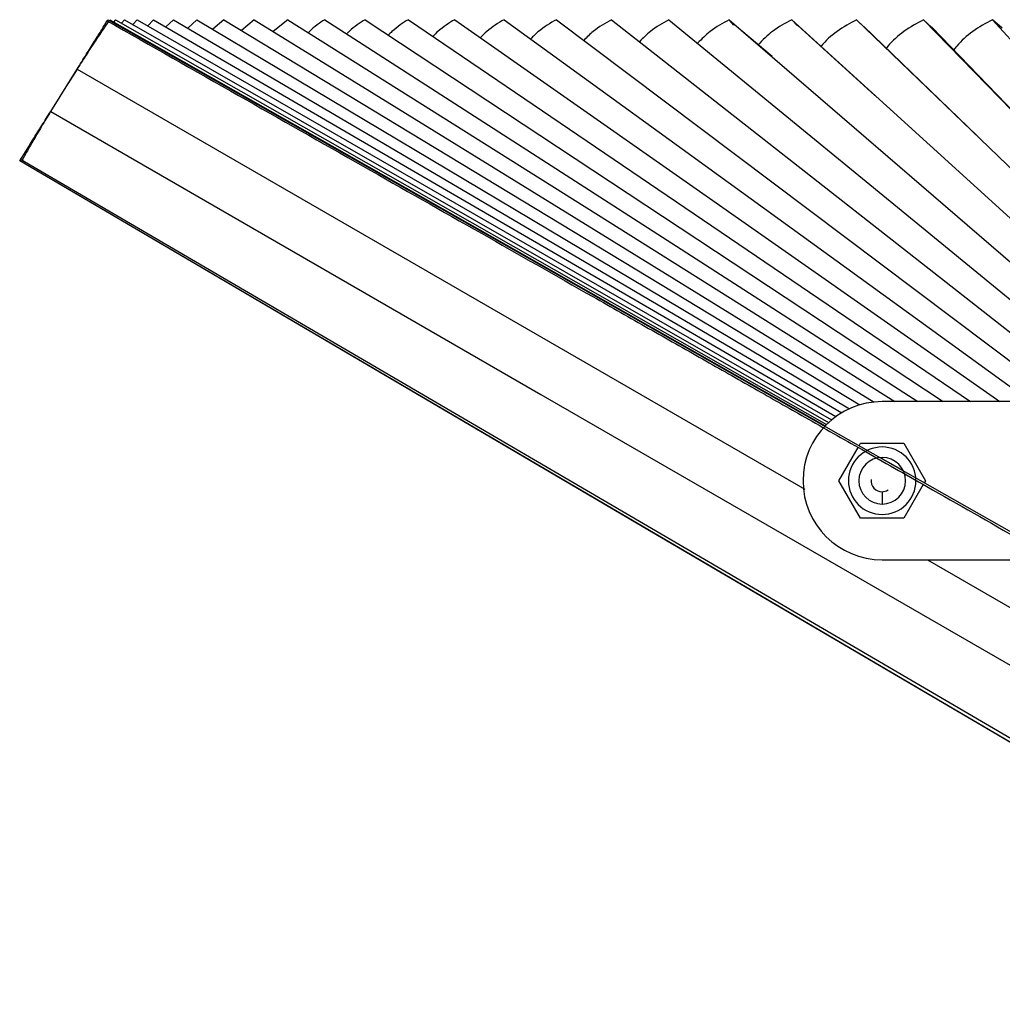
# Paper-space layout '_Top' of a CAD drawing. Header units: millimetres. Extents: x -229 to 229, y -63 to 59.
# Tile 1 of 6: x -229 to -111, y -63 to 55. Entities that reach past the tile are written whole.
import ezdxf

# ---------------------------------------------------------------- set-up
doc = ezdxf.new("R2010")
doc.units = ezdxf.units.MM

psp = doc.layouts.new('_Top')

# ---------------------------------------------------------------- linework, layer by layer
at = {"color": 7, "linetype": 'Continuous', "lineweight": 25}
for p, q in [((-218, 55.22), (-217.91, 55.36)), ((-217.91, 55.36), (-131.88, 6.55)), ((-217.69, 55.36), (-131.83, 6.6)), ((-217.03, 55.36), (-217.3, 55.01)), ((-217.03, 55.36), (-131.69, 6.74)), ((-215.94, 55.36), (-216.29, 54.94)), ((-215.94, 55.36), (-131.44, 6.98)), ((-214.41, 55.36), (-214.93, 54.78)), ((-214.41, 55.36), (-131.07, 7.31)), ((-212.44, 55.36), (-213.14, 54.63)), ((-212.44, 55.36), (-130.56, 7.7)), ((-210.06, 55.36), (-210.95, 54.49)), ((-210.06, 55.36), (-129.86, 8.16)), ((-207.24, 55.36), (-208.34, 54.35)), ((-207.24, 55.36), (-128.94, 8.65)), ((-204.01, 55.36), (-205.32, 54.21)), ((-204.01, 55.36), (-127.7, 9.11)), ((-200.37, 55.36), (-201.9, 54.08)), ((-200.37, 55.36), (-125.97, 9.45)), ((-196.33, 55.36), (-198.09, 53.95)), ((-196.33, 55.36), (-123.5, 9.5)), ((-191.89, 55.36), (-120.71, 9.5)), ((-187.06, 55.36), (-117.68, 9.5)), ((-181.86, 55.36), (-114.4, 9.5)), ((-176.29, 55.36), (-110.9, 9.5)), ((-170.37, 55.36), (-107.17, 9.5)), ((-164.1, 55.36), (-103.23, 9.5)), ((-157.5, 55.36), (-99.08, 9.5)), ((-150.59, 55.36), (-94.73, 9.5)), ((-143.37, 55.36), (-90.19, 9.5)), ((-142.79, 54.69), (-143.37, 55.36)), ((-138.22, 50.92), (-142.73, 54.73)), ((-135.86, 55.36), (-85.47, 9.5)), ((-135.16, 54.61), (-135.86, 55.36)), ((-125.87, 46.26), (-135.12, 54.65)), ((-128.08, 55.36), (-80.57, 9.5)), ((-127.25, 54.53), (-128.08, 55.36)), ((-113.58, 41.36), (-127.21, 54.56)), ((-120.04, 55.36), (-75.52, 9.5)), ((-119.06, 54.44), (-120.04, 55.36)), ((-101.43, 36.19), (-119.03, 54.46)), ((-111.76, 55.36), (-70.31, 9.5)), ((-110.59, 54.33), (-111.76, 55.36)), ((-224.79, 44.35), (-221.62, 49.41)), ((-221.62, 49.42), (-222.72, 47.66)), ((-228.51, 38.4), (-228.4, 38.57)), ((-56.09, -62.87), (-228.51, 38.4)), ((-55.95, -62.35), (-228.4, 38.57)), ((-47.5, 9.5), (-125, 9.5)), ((-130.2, 0), (-127.89, 4)), ((-127.76, 4.21), (-127.6, 4.5)), ((-127.6, 4.5), (-122.4, 4.5)), ((-122.4, 4.5), (-119.8, 0)), ((-125.25, 2.79), (-122.48, 1.22)), ((-125, 2.65), (-125, 2.8)), ((-127.6, -4.5), (-130.2, 0)), ((-119.8, 0), (-119.94, -0.23)), ((-120.07, -0.45), (-122.4, -4.5)), ((-125, -1.32), (-125, -2.8)), ((-122.4, -4.5), (-127.6, -4.5)), ((-125, -9.5), (-104.19, -9.5))]:
    psp.add_line(p, q, dxfattribs=at)
at = {"color": 7, "linetype": 'Continuous', "lineweight": 25, "flags": 128}
for points in [[(-217.91, 55.36), (-158.75, 21.79), (-120.47, 0.07), (-82.19, -21.65), (-43.91, -43.36)], [(-221.62, 49.41), (-162.78, 15.44), (-134.28, -1.01)], [(-224.79, 44.35), (-165.95, 10.37), (-127.87, -11.61), (-89.79, -33.59), (-51.71, -55.58)], [(-56.09, -62.87), (-114.71, -28.44), (-152.64, -6.16), (-190.58, 16.12), (-228.51, 38.4)], [(-125, -1.32), (-124.49, -1.22), (-124.28, -1.11)], [(-119.58, -9.5), (-86.63, -28.53), (-48.55, -50.51)]]:
    psp.add_lwpolyline(points, dxfattribs=at)
at = {"color": 7, "linetype": 'Continuous', "lineweight": 25}
for radius, start, end in [(9.5, 90, 270), (4.05, 0, 180), (2.8, 90, 270), (2.8, 270, 90), (4.05, 180, 0), (1.33, 174.1556, 270)]:
    psp.add_arc((-125, 0), radius, start, end, dxfattribs=at)
for points, knots in [([(-221.62, 49.41), (-221.25, 50.01), (-220.51, 51.2), (-219.51, 52.8), (-218.62, 54.23), (-218.2, 54.89), (-218, 55.22)], [0, 0, 0, 0, 0.24934, 0.499576, 0.749027, 1, 1, 1, 1]), ([(-217.84, 55.15), (-218.1, 54.78), (-218.65, 54), (-219.72, 52.38), (-220.73, 50.83), (-221.34, 49.87), (-221.62, 49.42)], [0, 0, 0, 0, 0.280392, 0.589133, 0.810165, 1, 1, 1, 1]), ([(-218, 55.22), (-212.75, 52.23), (-202.5, 46.41), (-187.54, 37.91), (-173.36, 29.86), (-161.95, 23.37), (-153.1, 18.34), (-146.63, 14.66), (-140.38, 11.1), (-134, 7.47), (-127.11, 3.56), (-118.48, -1.36), (-108.59, -6.99), (-98.01, -13.02), (-87.31, -19.13), (-76.75, -25.15), (-65.72, -31.46), (-55.07, -37.56), (-47.81, -41.73), (-44.32, -43.74)], [0, 0, 0, 0, 0.090673, 0.176782, 0.258326, 0.335305, 0.373806, 0.411055, 0.447051, 0.481794, 0.521207, 0.565925, 0.630976, 0.691919, 0.748756, 0.815839, 0.874386, 0.939531, 1, 1, 1, 1]), ([(-191.89, 55.36), (-192.5, 54.96), (-193.16, 54.54), (-193.82, 53.85), (-193.86, 53.81)], [0, 0, 0, 0, 0.9312734, 1, 1, 1, 1]), ([(-187.06, 55.36), (-187.7, 54.96), (-188.44, 54.49), (-189.16, 53.76), (-189.25, 53.66)], [0, 0, 0, 0, 0.868771, 1, 1, 1, 1]), ([(-181.86, 55.36), (-182.52, 54.95), (-183.34, 54.45), (-184.12, 53.66), (-184.27, 53.51)], [0, 0, 0, 0, 0.813411, 1, 1, 1, 1]), ([(-176.29, 55.36), (-176.98, 54.95), (-177.88, 54.41), (-178.72, 53.56), (-178.92, 53.36)], [0, 0, 0, 0, 0.763848, 1, 1, 1, 1]), ([(-170.37, 55.36), (-171.08, 54.95), (-172.06, 54.37), (-172.97, 53.46), (-173.22, 53.21)], [0, 0, 0, 0, 0.719044, 1, 1, 1, 1]), ([(-164.1, 55.36), (-164.83, 54.94), (-165.9, 54.33), (-166.87, 53.36), (-167.18, 53.05)], [0, 0, 0, 0, 0.678189, 1, 1, 1, 1]), ([(-157.5, 55.36), (-158.25, 54.94), (-159.41, 54.28), (-160.44, 53.25), (-160.82, 52.88)], [0, 0, 0, 0, 0.640637, 1, 1, 1, 1]), ([(-150.59, 55.36), (-151.35, 54.94), (-152.61, 54.24), (-153.7, 53.15), (-154.13, 52.72)], [0, 0, 0, 0, 0.605869, 1, 1, 1, 1]), ([(-143.37, 55.36), (-144.15, 54.93), (-145.5, 54.19), (-146.66, 53.03), (-147.15, 52.54)], [0, 0, 0, 0, 0.573462, 1, 1, 1, 1]), ([(-135.86, 55.36), (-136.65, 54.93), (-138.11, 54.14), (-139.34, 52.91), (-139.9, 52.34)], [0, 0, 0, 0, 0.540501, 1, 1, 1, 1]), ([(-128.08, 55.36), (-128.87, 54.92), (-130.4, 54.08), (-131.8, 52.84), (-132.35, 52.16), (-132.35, 52.15)], [0, 0, 0, 0, 0.512809, 0.992535, 1, 1, 1, 1]), ([(-120.04, 55.36), (-120.84, 54.92), (-122.39, 54.08), (-123.85, 52.77), (-124.44, 52.02), (-124.5, 51.94)], [0, 0, 0, 0, 0.488828, 0.946121, 1, 1, 1, 1]), ([(-111.76, 55.36), (-112.57, 54.92), (-114.14, 54.08), (-115.65, 52.7), (-116.29, 51.88), (-116.4, 51.73)], [0, 0, 0, 0, 0.466564, 0.903029, 1, 1, 1, 1]), ([(-228.4, 38.56), (-227.88, 39.39), (-227.11, 40.64), (-225.87, 42.62), (-225.15, 43.77), (-224.79, 44.35)], [0, 0, 0, 0, 0.500249, 0.750571, 1, 1, 1, 1]), ([(-224.8, 44.33), (-225.17, 43.72), (-225.97, 42.41), (-226.88, 40.84), (-227.67, 39.48), (-228.08, 38.75), (-228.28, 38.4)], [0, 0, 0, 0, 0.258751, 0.553526, 0.787431, 1, 1, 1, 1])]:
    psp.add_open_spline(points, degree=3, knots=knots, dxfattribs=at)

doc.saveas('drawing.dxf')
